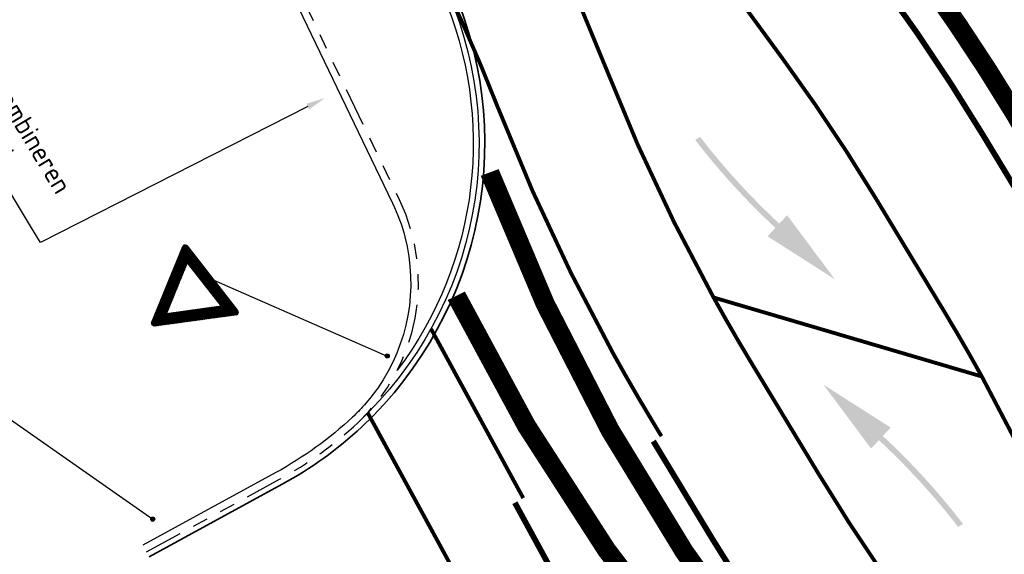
# Model space of a CAD drawing. Header units: metres. Extents: x 197458 to 198063, y 355297 to 355533.
# Tile 9 of 16: x 197523 to 197548, y 355347 to 355361. Entities that reach past the tile are written whole.
import ezdxf
from ezdxf import colors
from ezdxf.entities.mleader import LeaderData, LeaderLine
from ezdxf.math import Vec2, Vec3

# ---------------------------------------------------------------- set-up
doc = ezdxf.new("R2010")
doc.units = ezdxf.units.M
for name, pattern in [('5050strp', [1, 0.5, -0.5]), ('VH-TROTTOIRBAND_130-150', [15, 5, -2, 2, -2, 2, -2]), ('VW-1-1_STREEP', [2, 1, -1])]:
    doc.linetypes.add(name, pattern=pattern)
for name, color, linetype, lineweight in [('N-WE-VH-GOOT_TEGEL-G', 170, 'Continuous', 35), ('N-WE-VW-MARKERING-DWARS_BLOK_5050-G', 255, '5050strp', 35), ('N-WE-VW-MARKERING-SYMBOOL-S', 255, 'Continuous', 0), ('N-WE-VW-MARKERING_DWARS_DRIEHOEK_5050-G', 255, 'VW-HAAIETAND50-L-N', 35), ('N-WE-VW-MARKERING_LANGS_STREEP_0.5_0.5-G', 255, 'VW-1-1_STREEP', 13), ('N-WE-VW-MARKERING_LANGS_STREEP_11-G', 255, 'VW-1-1_STREEP', 13), ('X-XX-AL-T25', 7, 'Continuous', 25)]:
    doc.layers.add(name, color=color, linetype=linetype, lineweight=lineweight)
for name, color, linetype in [('N-WE-VH-KANTOPSLUITING_STREKLAAG-G', 7, 'Continuous'), ('N-XX-VH-KANTOPSLUITING_TROTTOIRBAND_180_200_250-G', 7, 'Continuous'), ('N-XX-VH-KANTOPSLUITING_TROTTOIRBAND_INRITVERLOOPBAND-G', 10, 'Continuous'), ('N-XX-VH-KANTOPSLUITING_VOORKANTBAND-G', 7, 'VH-TROTTOIRBAND_130-150'), ('Z_WEG_Z_VERKEERSB', 7, 'Continuous')]:
    doc.layers.add(name, color=color, linetype=linetype)
doc.styles.add('NLCS-ISO-M200-T25', font='NLCS-ISO.ttf', dxfattribs={"height": 0.5})
doc.linetypes.add('VW-HAAIETAND50-L-N', pattern='A,0,-0.5,[150,NLCS.SHX,S=1,R=0,X=-0.625,Y=0],-0.5', length=1)

# ---------------------------------------------------------------- blocks, each defined once
blk = doc.blocks.new('RDPL gekromd 5m')
at = {"layer": 'N-WE-VW-MARKERING-SYMBOOL-S', "linetype": 'Continuous', "lineweight": 0}
blk.add_hatch(color=256, dxfattribs=at).paths.add_polyline_path([(-0.0314, 0.3131), (-0.1237, 0.5), (-0.1036, 0.2926), (-0.0747, 0.3008, -0.040926), (-0.0151, 0), (0, 0, 0.041175), (-0.0603, 0.3049)])
blk = doc.blocks.new('*X26')
at = {"color": 0}
for p, q in [((1.884, 0.519), (2.015, 0.519)), ((1.895, 0.525), (2.015, 0.525)), ((1.906, 0.531), (2.015, 0.531)), ((1.917, 0.537), (2.015, 0.537)), ((1.928, 0.544), (2.015, 0.544)), ((1.939, 0.55), (2.012, 0.55)), ((1.949, 0.556), (2.008, 0.556)), ((1.96, 0.562), (2.002, 0.562)), ((1.971, 0.569), (1.991, 0.569)), ((1.657, 0.388), (2.015, 0.388)), ((1.668, 0.394), (2.015, 0.394)), ((1.679, 0.4), (2.015, 0.4)), ((1.69, 0.406), (2.015, 0.406)), ((1.7, 0.412), (2.015, 0.412)), ((1.711, 0.419), (2.015, 0.419)), ((1.722, 0.425), (2.015, 0.425)), ((1.733, 0.431), (2.015, 0.431)), ((1.744, 0.438), (2.015, 0.438)), ((1.755, 0.444), (2.015, 0.444)), ((1.765, 0.45), (2.015, 0.45)), ((1.776, 0.456), (2.015, 0.456)), ((1.787, 0.463), (2.015, 0.463)), ((1.798, 0.469), (2.015, 0.469)), ((1.809, 0.475), (2.015, 0.475)), ((1.819, 0.481), (2.015, 0.481)), ((1.83, 0.487), (2.015, 0.487)), ((1.841, 0.494), (2.015, 0.494)), ((1.852, 0.5), (2.015, 0.5)), ((1.863, 0.506), (2.015, 0.506)), ((1.874, 0.513), (2.015, 0.513)), ((1.441, 0.263), (1.712, 0.263)), ((1.451, 0.269), (1.723, 0.269)), ((1.462, 0.275), (1.734, 0.275)), ((1.473, 0.281), (1.745, 0.281)), ((1.484, 0.287), (1.755, 0.287)), ((1.495, 0.294), (1.766, 0.294)), ((1.506, 0.3), (1.777, 0.3)), ((1.516, 0.306), (1.788, 0.306)), ((1.527, 0.312), (1.799, 0.312)), ((1.538, 0.319), (1.81, 0.319)), ((1.549, 0.325), (1.82, 0.325)), ((1.56, 0.331), (1.831, 0.331)), ((1.571, 0.338), (1.842, 0.338)), ((1.581, 0.344), (1.853, 0.344)), ((1.592, 0.35), (1.864, 0.35)), ((1.603, 0.356), (1.875, 0.356)), ((1.614, 0.362), (2.015, 0.362)), ((1.625, 0.369), (2.015, 0.369)), ((1.635, 0.375), (2.015, 0.375)), ((1.646, 0.381), (2.015, 0.381)), ((1.879, 0.356), (2.015, 0.356)), ((1.879, 0.35), (2.015, 0.35)), ((1.879, 0.344), (2.015, 0.344)), ((1.879, 0.338), (2.015, 0.338)), ((1.879, 0.331), (2.015, 0.331)), ((1.879, 0.325), (2.015, 0.325)), ((1.879, 0.319), (2.015, 0.319)), ((1.879, 0.312), (2.015, 0.312)), ((1.879, 0.306), (2.015, 0.306)), ((1.879, 0.3), (2.015, 0.3)), ((1.879, 0.294), (2.015, 0.294)), ((1.879, 0.287), (2.015, 0.287)), ((1.879, 0.281), (2.015, 0.281)), ((1.879, 0.275), (2.015, 0.275)), ((1.879, 0.269), (2.015, 0.269)), ((1.879, 0.263), (2.015, 0.263)), ((1.213, 0.131), (1.485, 0.131)), ((1.224, 0.138), (1.496, 0.138)), ((1.235, 0.144), (1.507, 0.144)), ((1.246, 0.15), (1.517, 0.15)), ((1.257, 0.156), (1.528, 0.156)), ((1.267, 0.163), (1.539, 0.163)), ((1.278, 0.169), (1.55, 0.169)), ((1.289, 0.175), (1.561, 0.175)), ((1.3, 0.181), (1.571, 0.181)), ((1.311, 0.188), (1.582, 0.188)), ((1.322, 0.194), (1.593, 0.194)), ((1.332, 0.2), (1.604, 0.2)), ((1.343, 0.206), (1.615, 0.206)), ((1.354, 0.212), (1.626, 0.212)), ((1.365, 0.219), (1.636, 0.219)), ((1.376, 0.225), (1.647, 0.225)), ((1.386, 0.231), (1.658, 0.231)), ((1.397, 0.237), (1.669, 0.237)), ((1.408, 0.244), (1.68, 0.244)), ((1.419, 0.25), (1.691, 0.25)), ((1.43, 0.256), (1.701, 0.256)), ((1.879, 0.256), (2.015, 0.256)), ((1.879, 0.25), (2.015, 0.25)), ((1.879, 0.244), (2.015, 0.244)), ((1.879, 0.237), (2.015, 0.237)), ((1.879, 0.231), (2.015, 0.231)), ((1.879, 0.225), (2.015, 0.225)), ((1.879, 0.219), (2.015, 0.219)), ((1.879, 0.212), (2.015, 0.212)), ((1.879, 0.206), (2.015, 0.206)), ((1.879, 0.2), (2.015, 0.2)), ((1.879, 0.194), (2.015, 0.194)), ((1.879, 0.188), (2.015, 0.188)), ((1.879, 0.181), (2.015, 0.181)), ((1.879, 0.175), (2.015, 0.175)), ((1.879, 0.169), (2.015, 0.169)), ((1.879, 0.163), (2.015, 0.163)), ((1.879, 0.156), (2.015, 0.156)), ((1.879, 0.15), (2.015, 0.15)), ((1.879, 0.144), (2.015, 0.144)), ((1.879, 0.138), (2.015, 0.138)), ((1.879, 0.131), (2.015, 0.131)), ((1.02, 0.006), (1.268, 0.006)), ((1.02, 0), (1.258, 0)), ((1.022, 0.013), (1.279, 0.013)), ((1.025, 0.019), (1.29, 0.019)), ((1.029, 0.025), (1.301, 0.025)), ((1.04, 0.031), (1.312, 0.031)), ((1.051, 0.038), (1.322, 0.038)), ((1.062, 0.044), (1.333, 0.044)), ((1.073, 0.05), (1.344, 0.05)), ((1.083, 0.056), (1.355, 0.056)), ((1.094, 0.062), (1.366, 0.062)), ((1.105, 0.069), (1.377, 0.069)), ((1.116, 0.075), (1.387, 0.075)), ((1.127, 0.081), (1.398, 0.081)), ((1.137, 0.088), (1.409, 0.088)), ((1.148, 0.094), (1.42, 0.094)), ((1.159, 0.1), (1.431, 0.1)), ((1.17, 0.106), (1.442, 0.106)), ((1.181, 0.113), (1.452, 0.113)), ((1.192, 0.119), (1.463, 0.119)), ((1.202, 0.125), (1.474, 0.125)), ((1.879, 0.125), (2.015, 0.125)), ((1.879, 0.119), (2.015, 0.119)), ((1.879, 0.113), (2.015, 0.113)), ((1.879, 0.106), (2.015, 0.106)), ((1.879, 0.1), (2.015, 0.1)), ((1.879, 0.094), (2.015, 0.094)), ((1.879, 0.088), (2.015, 0.088)), ((1.879, 0.081), (2.015, 0.081)), ((1.879, 0.075), (2.015, 0.075)), ((1.879, 0.069), (2.015, 0.069)), ((1.879, 0.062), (2.015, 0.062)), ((1.879, 0.056), (2.015, 0.056)), ((1.879, 0.05), (2.015, 0.05)), ((1.879, 0.044), (2.015, 0.044)), ((1.879, 0.038), (2.015, 0.038)), ((1.879, 0.031), (2.015, 0.031)), ((1.879, 0.025), (2.015, 0.025)), ((1.879, 0.019), (2.015, 0.019)), ((1.879, 0.013), (2.015, 0.013)), ((1.879, 0.006), (2.015, 0.006)), ((1.879, 0), (2.015, 0)), ((1.02, -0.006), (1.268, -0.006)), ((1.022, -0.013), (1.279, -0.013)), ((1.025, -0.019), (1.29, -0.019)), ((1.029, -0.025), (1.301, -0.025)), ((1.04, -0.031), (1.312, -0.031)), ((1.051, -0.038), (1.322, -0.038)), ((1.062, -0.044), (1.333, -0.044)), ((1.073, -0.05), (1.344, -0.05)), ((1.083, -0.056), (1.355, -0.056)), ((1.094, -0.062), (1.366, -0.062)), ((1.105, -0.069), (1.377, -0.069)), ((1.116, -0.075), (1.387, -0.075)), ((1.127, -0.081), (1.398, -0.081)), ((1.138, -0.088), (1.409, -0.088)), ((1.148, -0.094), (1.42, -0.094)), ((1.159, -0.1), (1.431, -0.1)), ((1.17, -0.106), (1.442, -0.106)), ((1.181, -0.113), (1.452, -0.113)), ((1.192, -0.119), (1.463, -0.119)), ((1.202, -0.125), (1.474, -0.125)), ((1.879, -0.006), (2.015, -0.006)), ((1.879, -0.013), (2.015, -0.013)), ((1.879, -0.019), (2.015, -0.019)), ((1.879, -0.025), (2.015, -0.025)), ((1.879, -0.031), (2.015, -0.031)), ((1.879, -0.038), (2.015, -0.038)), ((1.879, -0.044), (2.015, -0.044)), ((1.879, -0.05), (2.015, -0.05)), ((1.879, -0.056), (2.015, -0.056)), ((1.879, -0.062), (2.015, -0.062)), ((1.879, -0.069), (2.015, -0.069)), ((1.879, -0.075), (2.015, -0.075)), ((1.879, -0.081), (2.015, -0.081)), ((1.879, -0.088), (2.015, -0.088)), ((1.879, -0.094), (2.015, -0.094)), ((1.879, -0.1), (2.015, -0.1)), ((1.879, -0.106), (2.015, -0.106)), ((1.879, -0.113), (2.015, -0.113)), ((1.879, -0.119), (2.015, -0.119)), ((1.879, -0.125), (2.015, -0.125)), ((1.213, -0.131), (1.485, -0.131)), ((1.224, -0.138), (1.496, -0.138)), ((1.235, -0.144), (1.507, -0.144)), ((1.246, -0.15), (1.517, -0.15)), ((1.257, -0.156), (1.528, -0.156)), ((1.267, -0.163), (1.539, -0.163)), ((1.278, -0.169), (1.55, -0.169)), ((1.289, -0.175), (1.561, -0.175)), ((1.3, -0.181), (1.571, -0.181)), ((1.311, -0.188), (1.582, -0.188)), ((1.322, -0.194), (1.593, -0.194)), ((1.332, -0.2), (1.604, -0.2)), ((1.343, -0.206), (1.615, -0.206)), ((1.354, -0.212), (1.626, -0.212)), ((1.365, -0.219), (1.636, -0.219)), ((1.376, -0.225), (1.647, -0.225)), ((1.387, -0.231), (1.658, -0.231)), ((1.397, -0.237), (1.669, -0.237)), ((1.408, -0.244), (1.68, -0.244)), ((1.419, -0.25), (1.691, -0.25)), ((1.43, -0.256), (1.701, -0.256)), ((1.879, -0.131), (2.015, -0.131)), ((1.879, -0.138), (2.015, -0.138)), ((1.879, -0.144), (2.015, -0.144)), ((1.879, -0.15), (2.015, -0.15)), ((1.879, -0.156), (2.015, -0.156)), ((1.879, -0.163), (2.015, -0.163)), ((1.879, -0.169), (2.015, -0.169)), ((1.879, -0.175), (2.015, -0.175)), ((1.879, -0.181), (2.015, -0.181)), ((1.879, -0.188), (2.015, -0.188)), ((1.879, -0.194), (2.015, -0.194)), ((1.879, -0.2), (2.015, -0.2)), ((1.879, -0.206), (2.015, -0.206)), ((1.879, -0.212), (2.015, -0.212)), ((1.879, -0.219), (2.015, -0.219)), ((1.879, -0.225), (2.015, -0.225)), ((1.879, -0.231), (2.015, -0.231)), ((1.879, -0.237), (2.015, -0.237)), ((1.879, -0.244), (2.015, -0.244)), ((1.879, -0.25), (2.015, -0.25)), ((1.879, -0.256), (2.015, -0.256)), ((1.441, -0.263), (1.712, -0.263)), ((1.451, -0.269), (1.723, -0.269)), ((1.462, -0.275), (1.734, -0.275)), ((1.473, -0.281), (1.745, -0.281)), ((1.484, -0.287), (1.755, -0.287)), ((1.495, -0.294), (1.766, -0.294)), ((1.506, -0.3), (1.777, -0.3)), ((1.516, -0.306), (1.788, -0.306)), ((1.527, -0.312), (1.799, -0.312)), ((1.538, -0.319), (1.81, -0.319)), ((1.549, -0.325), (1.82, -0.325)), ((1.56, -0.331), (1.831, -0.331)), ((1.571, -0.338), (1.842, -0.338)), ((1.581, -0.344), (1.853, -0.344)), ((1.592, -0.35), (1.864, -0.35)), ((1.603, -0.356), (1.875, -0.356)), ((1.614, -0.362), (2.015, -0.362)), ((1.625, -0.369), (2.015, -0.369)), ((1.636, -0.375), (2.015, -0.375)), ((1.646, -0.381), (2.015, -0.381)), ((1.879, -0.263), (2.015, -0.263)), ((1.879, -0.269), (2.015, -0.269)), ((1.879, -0.275), (2.015, -0.275)), ((1.879, -0.281), (2.015, -0.281)), ((1.879, -0.287), (2.015, -0.287)), ((1.879, -0.294), (2.015, -0.294)), ((1.879, -0.3), (2.015, -0.3)), ((1.879, -0.306), (2.015, -0.306)), ((1.879, -0.312), (2.015, -0.312)), ((1.879, -0.319), (2.015, -0.319)), ((1.879, -0.325), (2.015, -0.325)), ((1.879, -0.331), (2.015, -0.331)), ((1.879, -0.338), (2.015, -0.338)), ((1.879, -0.344), (2.015, -0.344)), ((1.879, -0.35), (2.015, -0.35)), ((1.879, -0.356), (2.015, -0.356)), ((1.657, -0.388), (2.015, -0.388)), ((1.668, -0.394), (2.015, -0.394)), ((1.679, -0.4), (2.015, -0.4)), ((1.69, -0.406), (2.015, -0.406)), ((1.7, -0.412), (2.015, -0.412)), ((1.711, -0.419), (2.015, -0.419)), ((1.722, -0.425), (2.015, -0.425)), ((1.733, -0.431), (2.015, -0.431)), ((1.744, -0.438), (2.015, -0.438)), ((1.755, -0.444), (2.015, -0.444)), ((1.765, -0.45), (2.015, -0.45)), ((1.776, -0.456), (2.015, -0.456)), ((1.787, -0.463), (2.015, -0.463)), ((1.798, -0.469), (2.015, -0.469)), ((1.809, -0.475), (2.015, -0.475)), ((1.82, -0.481), (2.015, -0.481)), ((1.83, -0.488), (2.015, -0.488)), ((1.841, -0.494), (2.015, -0.494)), ((1.852, -0.5), (2.015, -0.5)), ((1.863, -0.506), (2.015, -0.506)), ((1.874, -0.513), (2.015, -0.513)), ((1.885, -0.519), (2.015, -0.519)), ((1.895, -0.525), (2.015, -0.525)), ((1.906, -0.531), (2.015, -0.531)), ((1.917, -0.537), (2.015, -0.537)), ((1.928, -0.544), (2.015, -0.544)), ((1.939, -0.55), (2.012, -0.55)), ((1.949, -0.556), (2.008, -0.556)), ((1.96, -0.562), (2.002, -0.562)), ((1.971, -0.569), (1.991, -0.569))]:
    blk.add_line(p, q, dxfattribs=at)

msp = doc.modelspace()

# ---------------------------------------------------------------- hatches: boundary and pattern name
at = {"layer": 'Z_WEG_Z_VERKEERSB'}
h = msp.add_hatch(color=256, dxfattribs=at)
h.dxf.hatch_style = 1
edge = h.paths.add_edge_path()
edge.add_arc((197532.175, 355352.518), 0.0538, 0, 360)
h = msp.add_hatch(color=256, dxfattribs=at)
h.dxf.hatch_style = 1
edge = h.paths.add_edge_path()
edge.add_arc((197526.056, 355348.259), 0.0538, 0, 360)

# ---------------------------------------------------------------- linework, layer by layer
at = {"layer": 'N-WE-VH-GOOT_TEGEL-G', "ltscale": 0.2, "flags": 128}
msp.add_lwpolyline([(197525.966, 355347.274), (197529.434, 355349.168, 0.063335), (197531.509, 355350.669, 0.325854), (197533.745, 355362.418, 0.0543), (197527.947, 355371.607, 0.028333), (197521.908, 355378.382), (197520.062, 355380.194), (197501.153, 355397.261)], format="xyb", dxfattribs=at)
at = {"layer": 'N-WE-VH-KANTOPSLUITING_STREKLAAG-G', "flags": 128}
for points in [[(197533.609, 355362.354, -0.325854), (197531.407, 355350.778, -0.325854)], [(197533.609, 355361.991, -0.269587), (197532.444, 355352.158, -0.269587)]]:
    msp.add_lwpolyline(points, format="xyb", dxfattribs=at)
at = {"layer": 'N-WE-VW-MARKERING-DWARS_BLOK_5050-G', "const_width": 0.5, "flags": 128}
for points in [[(197546.292, 355362.284, -0.019054), (197548.564, 355358.831, -0.036491), (197553.586, 355349.015)], [(197534.848, 355357.313, 0.074106), (197542.089, 355344.39), (197542.74, 355343.546)], [(197540.232, 355344.386, -0.05822), (197533.977, 355354.091)]]:
    msp.add_lwpolyline(points, format="xyb", dxfattribs=at)
at = {"layer": 'N-WE-VW-MARKERING_DWARS_DRIEHOEK_5050-G', "const_width": 0.15, "flags": 128}
for points in [[(197549.458, 355355.419), (197547.708, 355358.314, 0.02182), (197545.134, 355362.181), (197542.855, 355365.3)], [(197539.118, 355350.295), (197540.67, 355347.726, 0.02182), (197543.245, 355343.86), (197545.163, 355341.233)]]:
    msp.add_lwpolyline(points, format="xyb", dxfattribs=at)
msp.add_lwpolyline([(197535.506, 355348.688), (197538.086, 355343.954)], dxfattribs=at)
at = {"layer": 'N-WE-VW-MARKERING_LANGS_STREEP_0.5_0.5-G', "ltscale": 0.5, "const_width": 0.1}
for points in [[(197535.725, 355348.808), (197533.317, 355353.229)], [(197535.655, 355343.713), (197531.667, 355351.031)]]:
    msp.add_lwpolyline(points, dxfattribs=at)
at = {"layer": 'N-WE-VW-MARKERING_LANGS_STREEP_11-G', "const_width": 0.1, "flags": 128}
for points in [[(197551.024, 355338.4, 0.021801), (197548.608, 355342.027), (197545.869, 355345.777, -0.02182), (197543.452, 355349.408), (197541.665, 355352.362, -0.009737), (197540.691, 355354.048, -0.033432), (197537.858, 355360.097, 0.029567), (197535.394, 355365.467)], [(197553.086, 355339.531, -0.014053), (197551.999, 355342.122), (197550.554, 355345.855, 0.033864), (197547.692, 355351.984, 0.009782), (197546.713, 355353.678), (197544.927, 355356.633, 0.02182), (197542.509, 355360.264), (197538.77, 355365.382)], [(197539.331, 355350.424), (197539.098, 355350.81, -0.009737), (197538.065, 355352.597, -0.033432), (197535.063, 355359.009, 0.019606), (197533.593, 355362.388, 0.019606)]]:
    msp.add_lwpolyline(points, format="xyb", dxfattribs=at)
msp.add_lwpolyline([(197540.691, 355354.048), (197547.692, 355351.984)], dxfattribs=at)
at = {"layer": 'N-XX-VH-KANTOPSLUITING_TROTTOIRBAND_180_200_250-G', "flags": 128}
for points in [[(197519.509, 355375.904), (197520.604, 355374.852), (197521.426, 355373.969, -0.07554), (197529.861, 355361.611), (197532.315, 355356.507, -0.048657), (197532.635, 355355.632)], [(197531.569, 355351.231, -0.022321), (197531.27, 355350.924, -0.063335), (197529.267, 355349.475), (197525.798, 355347.581)]]:
    msp.add_lwpolyline(points, format="xyb", dxfattribs=at)
at = {"layer": 'N-XX-VH-KANTOPSLUITING_TROTTOIRBAND_INRITVERLOOPBAND-G'}
msp.add_lwpolyline([(197532.635, 355355.632, -0.219028), (197531.926, 355351.682, -0.029422), (197531.576, 355351.239)], format="xyb", dxfattribs=at)
at = {"layer": 'N-XX-VH-KANTOPSLUITING_VOORKANTBAND-G', "ltscale": 0.2, "flags": 128}
msp.add_lwpolyline([(197525.894, 355347.405), (197529.363, 355349.299, 0.063335), (197531.407, 355350.778, 0.32754), (197532.495, 355356.594), (197530.041, 355361.698, 0.07554), (197521.573, 355374.105), (197520.747, 355374.992), (197519.647, 355376.049), (197517.844, 355377.781), (197511.012, 355383.943), (197503.808, 355390.441), (197498.952, 355394.82)], format="xyb", dxfattribs=at)
at = {"layer": 'Z_WEG_Z_VERKEERSB'}
for points in [[(197526.839, 355355.382), (197526.846, 355355.399), (197526.875, 355355.421), (197526.911, 355355.426), (197526.945, 355355.413), (197526.956, 355355.398), (197528.268, 355353.706), (197528.28, 355353.692), (197528.285, 355353.656), (197528.271, 355353.622), (197528.242, 355353.6), (197528.224, 355353.597), (197526.103, 355353.307), (197526.084, 355353.304), (197526.051, 355353.318), (197526.029, 355353.347), (197526.024, 355353.383), (197526.03, 355353.4), (197526.839, 355355.382)], [(197526.958, 355354.953), (197527.838, 355353.819), (197526.415, 355353.624), (197526.958, 355354.953)]]:
    msp.add_lwpolyline(points, close=True, dxfattribs=at)
for points in [[(197527.651, 355354.503), (197532.175, 355352.518)], [(197520.681, 355352.023), (197526.056, 355348.259)]]:
    msp.add_lwpolyline(points, dxfattribs=at)
for centre in [(197532.175, 355352.518), (197526.056, 355348.259)]:
    msp.add_circle(centre, 0.0538, dxfattribs=at)

# ---------------------------------------------------------------- block references
at = {"layer": 'N-WE-VW-MARKERING-SYMBOOL-S', "xscale": 10, "yscale": 10, "zscale": 10}
for p, rotation in [((197540.211, 355358.163), 211.1527428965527), ((197547.202, 355348.133), 31.15274289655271)]:
    msp.add_blockref('RDPL gekromd 5m', p, dxfattribs=dict(at, rotation=rotation))
at = {"layer": 'Z_WEG_Z_VERKEERSB', "color": 10, "xscale": 2, "yscale": 2, "zscale": 2, "rotation": 37.80022124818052}
msp.add_blockref('*X26', (197524.428, 355352.082), dxfattribs=at)

# ---------------------------------------------------------------- leaders
at = {"layer": 'X-XX-AL-T25'}
ml = msp.add_multileader_mtext('Standard', dxfattribs=at)
ml.set_content('Nieuw verkeerslicht combineren \\Pmet nieuw verlichtingspunt', color=256, style='NLCS-ISO-M200-T25')
ml.set_leader_properties(color=256, linetype='ByLayer', lineweight=-1)
ml.build(insert=Vec2(0, 0))
ml.multileader.update_dxf_attribs({"text_left_attachment_type": 5, "text_right_attachment_type": 5, "dogleg_length": 0.5, "arrow_head_size": 0.5})
ctx = ml.context
ctx.base_point, ctx.char_height, ctx.arrow_head_size, ctx.landing_gap_size, ctx.plane_origin, ctx.plane_x_axis, ctx.plane_y_axis = Vec3(197517.768, 355364.352), 0.5, 0.5, 0.18, Vec3(197533.668, 355372.712), Vec3(0.517321, -0.855791), Vec3(0.855791, 0.517321)
ctx.left_attachment, ctx.right_attachment = 5, 5
notes = []
notes.append((ctx, [(0, (1, 1, 0), (197523.127, 355355.486), (-0.517321, 0.855791), 0.5, [(0, [(197530.548, 355359.259)], 0, [])])]))
ctx.mtext.insert, ctx.mtext.text_direction, ctx.mtext.rotation, ctx.mtext.flow_direction = Vec3(197519.13, 355364.965), Vec3(0.517321, -0.855791), 5.256107, 5
for ctx, leaders in notes:
    for number, flags, end, landing, length, lines in leaders:
        leader = LeaderData()
        leader.index, (leader.has_last_leader_line, leader.has_dogleg_vector, leader.attachment_direction) = number, flags
        leader.last_leader_point, leader.dogleg_vector, leader.dogleg_length = Vec3(end), Vec3(landing), length
        for number, points, colour, breaks in lines:
            line = LeaderLine()
            line.index, line.vertices, line.color, line.breaks = number, Vec3.list(points), colors.encode_raw_color(colour), breaks
            leader.lines.append(line)
        ctx.leaders.append(leader)

doc.saveas('drawing.dxf')
